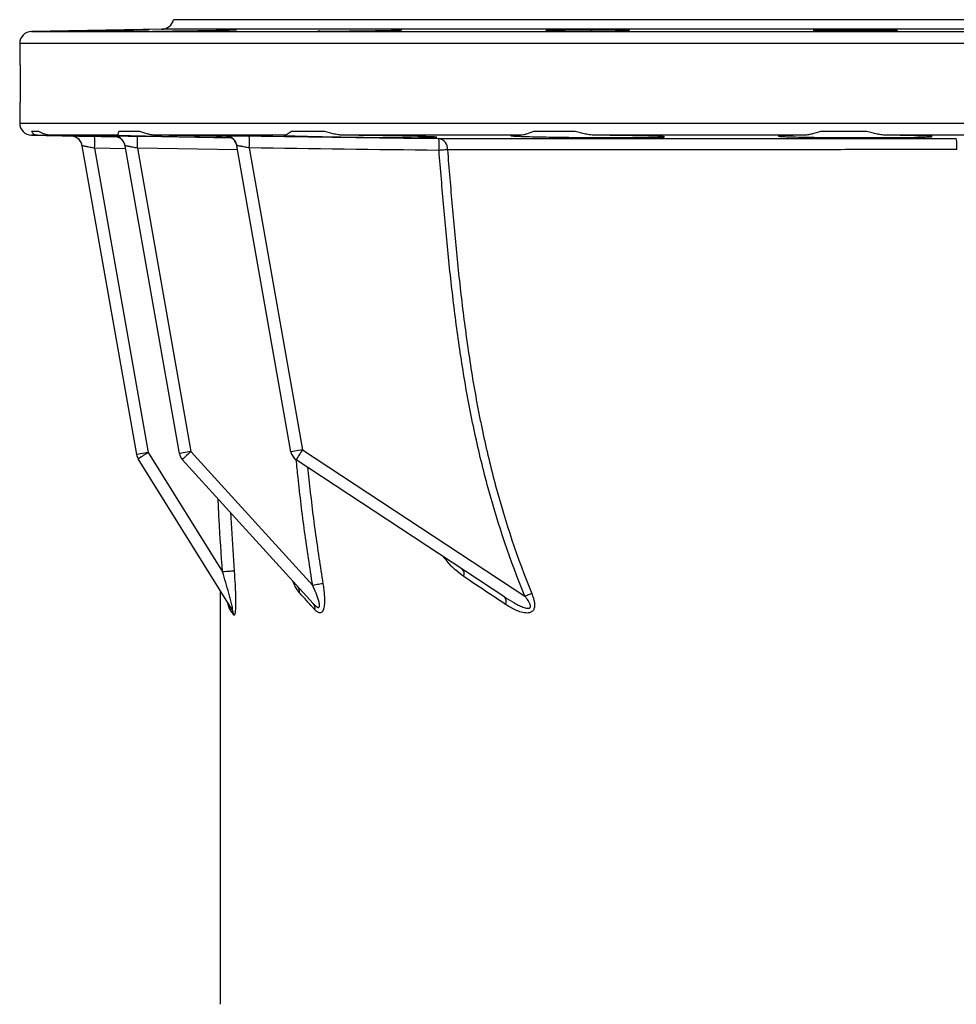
# Model space of a CAD drawing. Header units: millimetres. Extents: x 327 to 3469, y 673 to 2898.
# Tile 14 of 16: x 2624 to 3014, y 2489 to 2898. Entities that reach past the tile are written whole.
import ezdxf

# ---------------------------------------------------------------- set-up
doc = ezdxf.new("R2010")
doc.units = ezdxf.units.MM

msp = doc.modelspace()

# ---------------------------------------------------------------- linework, layer by layer
at = {"color": 7, "linetype": 'Continuous', "lineweight": 25}
for p, q in [((3030.78, 2898.48), (2688.28, 2898.48)), ((2683.47, 2894.52), (2629.19, 2893.57)), ((2624.28, 2888.57), (2624.28, 2884.94)), ((2624.28, 2858.98), (2624.28, 2855.4)), ((2629.19, 2850.4), (2645.48, 2850.11)), ((2632.31, 2851.92), (2629.26, 2851.92)), ((2665.3, 2850.4), (2637.28, 2850.4)), ((2663.53, 2850.04), (2663.42, 2850.05)), ((2674.36, 2851.92), (2665.52, 2851.92)), ((2734.62, 2850.4), (2681.32, 2850.4)), ((2751.3, 2851.92), (2737.53, 2851.92)), ((2832.92, 2850.4), (2759.56, 2850.4)), ((2855.6, 2851.92), (2838.24, 2851.92)), ((2950.6, 2850.4), (2864.36, 2850.4)), ((2977.05, 2851.92), (2957.8, 2851.92)), ((3076.12, 2850.4), (2985.44, 2850.4)), ((2672.99, 2717.43), (2650.32, 2845.98)), ((2655.49, 2844.96), (2677.82, 2718.29)), ((2690.77, 2717.91), (2668.19, 2845.98)), ((2673.35, 2845.01), (2695.61, 2718.76)), ((2737.21, 2718.6), (2714.75, 2846)), ((2719.9, 2845.1), (2742.05, 2719.46)), ((2677.82, 2718.29), (2672.99, 2717.43)), ((2677.82, 2718.29), (2708.75, 2668.59)), ((2695.61, 2718.76), (2690.77, 2717.91)), ((2695.61, 2718.76), (2746.28, 2662.98)), ((2742.05, 2719.46), (2737.21, 2718.6)), ((2742.05, 2719.46), (2834.66, 2658.46)), ((2712.65, 2653.02), (2673.66, 2715.66)), ((2746.5, 2655.41), (2692, 2715.41)), ((2826.25, 2658.09), (2739.39, 2715.3))]:
    msp.add_line(p, q, dxfattribs=at)
at = {"color": 1, "linetype": 'Continuous', "lineweight": 25}
for p, q in [((3030.78, 2894.52), (2683.47, 2894.52)), ((2629.19, 2893.57), (3432.37, 2893.57)), ((3437.28, 2888.57), (2624.28, 2888.57)), ((2624.28, 2855.4), (3437.28, 2855.4)), ((2631.76, 2850.4), (2629.19, 2850.4)), ((2655.49, 2849.94), (2664.9, 2849.78)), ((2663.35, 2850.11), (2663.55, 2850.11)), ((2663.42, 2850.05), (2663.36, 2850.06)), ((2668.41, 2844.73), (2655.49, 2844.96)), ((2715.04, 2844.34), (2673.35, 2845.01)), ((2712.08, 2693.3), (2713.58, 2668.94))]:
    msp.add_line(p, q, dxfattribs=at)
at = {"color": 1, "linetype": 'Continuous', "lineweight": 25, "flags": 128}
for points in [[(2646.47, 2850), (2646.34, 2850.02), (2645.48, 2850.11)], [(2673.35, 2850), (2683.34, 2849.83), (2712.28, 2849.36)]]:
    msp.add_lwpolyline(points, dxfattribs=at)
at = {"color": 7, "linetype": 'Continuous', "lineweight": 25, "flags": 128}
for points in [[(2802.4, 2844.35), (2802.05, 2844.32), (2801.66, 2844.29), (2801.24, 2844.25), (2800.8, 2844.22), (2800.34, 2844.18), (2799.86, 2844.14), (2799.37, 2844.1), (2798.88, 2844.06)], [(2713.58, 2668.94), (2713.36, 2668.92), (2713.01, 2668.9), (2712.52, 2668.87), (2711.92, 2668.82), (2711.22, 2668.77), (2710.44, 2668.72), (2709.61, 2668.66), (2708.75, 2668.59)], [(2750.54, 2663.69), (2750.19, 2663.63), (2749.77, 2663.56), (2749.29, 2663.48), (2748.76, 2663.39), (2748.18, 2663.3), (2747.57, 2663.19), (2746.93, 2663.09), (2746.28, 2662.98)], [(2837.48, 2659.63), (2837.17, 2659.5), (2836.85, 2659.37), (2836.51, 2659.23), (2836.16, 2659.08), (2835.79, 2658.93), (2835.42, 2658.77), (2835.04, 2658.62), (2834.66, 2658.46)]]:
    msp.add_lwpolyline(points, dxfattribs=at)
at = {"color": 7, "linetype": 'Continuous', "lineweight": 25}
for centre, radius, start, end in [((2683.39, 2899.51), 5, 271, 348.0828), ((2629.28, 2888.57), 5, 91, 180), ((2629.28, 2855.4), 5, 180, 269), ((2645.4, 2845.11), 5, 10, 88.9923), ((2645.4, 2845.11), 5, 10, 77.5582), ((2582.7, 2847.47), 72.83, 358.0247, 1.9464), ((2663.27, 2845.11), 5, 10.0001, 53.4755), ((2663.28, 2845.06), 5, 10.0001, 53.6208), ((2599.71, 2847.45), 73.68, 358.1029, 1.9792), ((2709.84, 2845.03), 5, 10.001, 89.1592), ((2645.51, 2847.37), 74.42, 358.2563, 2.0943), ((2798, 2844.71), 4.42, 355.2831, 78.8581), ((2724.18, 2846.2), 74.73, 358.3591, 2.181), ((2991.06, 2845.48), 23.5, 357.3434, 8.8053), ((2709.82, 2845.13), 5, 10.0001, 34.1093), ((2776.07, 2558.12), 187.9, 121.5244, 123.0244), ((2695.7, 2718.77), 5, 190, 222.2504), ((2783.18, 2620.54), 131.59, 131.7194, 133.8646), ((2742.14, 2719.47), 5, 190, 236.6309), ((2822.37, 2665.09), 96.99, 145.9071, 148.8259), ((2677.91, 2718.3), 5, 190, 211.8954), ((2806.51, 2667.7), 2.87, 338.276, 46.4248), ((2737.31, 2660.35), 3.48, 353.2677, 40.9641), ((2824.22, 2656.32), 2.69, 332.2796, 41.0568), ((2706.83, 2653.51), 4.68, 1.8007, 31.8385), ((2708.81, 2650.64), 4.52, 1.5452, 31.8072), ((2744.07, 2653.33), 3.2, 350.2207, 40.3944)]:
    msp.add_arc(centre, radius, start, end, dxfattribs=at)
at = {"color": 1, "linetype": 'Continuous', "lineweight": 25}
for centre, start, end in [((2663.27, 2845.11), 53.4755, 89.0461), ((2663.28, 2845.06), 53.6208, 89.0387), ((2709.82, 2845.13), 34.1098, 89.1709)]:
    msp.add_arc(centre, 5, start, end, dxfattribs=at)
at = {"color": 7, "linetype": 'Continuous', "lineweight": 25}
for points, knots in [([(2643.4, 2893.74), (2643.4, 2893.74), (2643.31, 2893.73), (2643.61, 2893.73), (2644.32, 2893.74), (2645.57, 2893.75), (2647.22, 2893.77), (2649.28, 2893.8), (2651.65, 2893.84), (2654.3, 2893.88), (2657.13, 2893.92), (2660.06, 2893.97), (2663.02, 2894.02), (2665.92, 2894.07), (2668.68, 2894.13), (2671.22, 2894.17), (2673.46, 2894.22), (2675.34, 2894.26), (2676.83, 2894.29), (2677.83, 2894.32), (2678.36, 2894.34), (2678.34, 2894.34), (2678.33, 2894.34)], [0, 0, 0, 0, 0.00182, 0.055504, 0.109189, 0.162871, 0.216554, 0.270239, 0.323923, 0.377614, 0.431305, 0.485004, 0.538702, 0.592407, 0.646111, 0.699817, 0.753523, 0.807225, 0.860926, 0.914621, 0.968315, 1, 1, 1, 1]), ([(2679.61, 2893.77), (2679.6, 2893.77), (2679.52, 2893.76), (2679.82, 2893.75), (2680.53, 2893.74), (2681.77, 2893.73), (2683.43, 2893.74), (2685.48, 2893.75), (2687.86, 2893.78), (2690.5, 2893.81), (2693.33, 2893.84), (2696.27, 2893.88), (2699.23, 2893.93), (2702.13, 2893.98), (2704.89, 2894.03), (2707.42, 2894.08), (2709.67, 2894.13), (2711.55, 2894.18), (2713.03, 2894.22), (2714.03, 2894.26), (2714.56, 2894.29), (2714.54, 2894.31), (2714.54, 2894.31)], [0, 0, 0, 0, 0.001777, 0.055467, 0.109157, 0.162842, 0.216526, 0.270209, 0.323891, 0.377576, 0.431261, 0.484953, 0.538644, 0.592343, 0.646042, 0.699747, 0.753452, 0.807157, 0.860863, 0.914564, 0.968266, 1, 1, 1, 1]), ([(2748.48, 2893.82), (2748.47, 2893.82), (2748.39, 2893.81), (2748.69, 2893.79), (2749.4, 2893.76), (2750.64, 2893.74), (2752.3, 2893.74), (2754.35, 2893.73), (2756.73, 2893.74), (2759.37, 2893.76), (2762.2, 2893.78), (2765.14, 2893.81), (2768.1, 2893.85), (2771, 2893.89), (2773.75, 2893.94), (2776.29, 2893.99), (2778.53, 2894.04), (2780.42, 2894.09), (2781.9, 2894.14), (2782.9, 2894.19), (2783.43, 2894.23), (2783.41, 2894.24), (2783.41, 2894.25)], [0, 0, 0, 0, 0.0017079, 0.0554052, 0.1091025, 0.1627923, 0.2164821, 0.2701663, 0.3238504, 0.3775329, 0.4312154, 0.4849009, 0.5385864, 0.5922784, 0.6459705, 0.69967, 0.7533695, 0.8070744, 0.8607793, 0.9144849, 0.9681905, 1, 1, 1, 1]), ([(2843.27, 2893.9), (2843.27, 2893.9), (2843.18, 2893.88), (2843.48, 2893.85), (2844.19, 2893.81), (2845.43, 2893.78), (2847.09, 2893.76), (2849.14, 2893.74), (2851.52, 2893.73), (2854.16, 2893.74), (2856.99, 2893.74), (2859.93, 2893.76), (2862.89, 2893.78), (2865.78, 2893.82), (2868.54, 2893.85), (2871.08, 2893.9), (2873.32, 2893.94), (2875.21, 2893.99), (2876.69, 2894.04), (2877.69, 2894.1), (2878.23, 2894.14), (2878.21, 2894.16), (2878.2, 2894.17)], [0, 0, 0, 0, 0.00164, 0.055343, 0.109047, 0.162744, 0.216441, 0.27013, 0.323819, 0.377503, 0.431187, 0.48487, 0.538552, 0.592238, 0.645924, 0.699617, 0.753309, 0.807009, 0.860709, 0.914415, 0.96812, 1, 1, 1, 1]), ([(2873.14, 2894.33), (2872.41, 2894.34), (2870.95, 2894.34), (2868.38, 2894.35), (2865.61, 2894.34), (2862.71, 2894.33), (2859.75, 2894.3), (2856.81, 2894.27), (2853.99, 2894.24), (2851.36, 2894.19), (2849.01, 2894.14), (2846.97, 2894.09), (2845.35, 2894.04), (2844.12, 2893.99), (2843.7, 2893.96), (2843.5, 2893.94)], [0, 0, 0, 0, 0.076911, 0.153822, 0.230733, 0.307644, 0.384555, 0.461466, 0.538386, 0.615306, 0.692238, 0.76917, 0.846112, 0.923054, 1, 1, 1, 1]), ([(2878.22, 2894.19), (2878.1, 2894.21), (2877.88, 2894.24), (2876.9, 2894.27), (2875.43, 2894.31), (2873.95, 2894.32), (2873.14, 2894.33)], [0, 0, 0, 0, 0.235452, 0.470882, 0.706313, 1, 1, 1, 1]), ([(2984.57, 2894.29), (2983.75, 2894.3), (2982.87, 2894.31), (2981.45, 2894.32), (2980.96, 2894.33), (2979.95, 2894.33), (2979.42, 2894.33), (2977.83, 2894.34), (2976.74, 2894.34), (2975.06, 2894.35), (2974.49, 2894.35), (2973.34, 2894.34), (2972.77, 2894.34), (2971.05, 2894.34), (2969.92, 2894.33), (2968.23, 2894.32), (2967.66, 2894.32), (2966.57, 2894.31), (2965.49, 2894.3), (2964.46, 2894.29), (2963.45, 2894.28), (2962.95, 2894.27), (2961.52, 2894.25), (2960.64, 2894.23), (2959.42, 2894.21), (2959.04, 2894.2), (2958.31, 2894.18), (2957.96, 2894.17), (2957.01, 2894.14), (2956.47, 2894.13), (2955.81, 2894.1), (2955.62, 2894.09), (2955.28, 2894.07), (2955.14, 2894.06), (2954.81, 2894.03), (2954.7, 2894.01), (2954.69, 2893.97), (2954.81, 2893.95), (2955.14, 2893.92), (2955.28, 2893.91), (2955.61, 2893.89), (2955.81, 2893.88), (2956.46, 2893.86), (2957, 2893.84), (2957.95, 2893.82), (2958.29, 2893.82), (2959.03, 2893.8), (2959.41, 2893.8), (2960.62, 2893.78), (2961.5, 2893.77), (2962.94, 2893.76), (2963.43, 2893.75), (2964.44, 2893.75), (2965.48, 2893.74), (2966.55, 2893.74), (2967.64, 2893.74), (2968.2, 2893.74), (2969.9, 2893.73), (2971.04, 2893.74), (2972.75, 2893.74), (2973.32, 2893.74), (2974.47, 2893.75), (2975.04, 2893.75), (2976.72, 2893.76), (2977.81, 2893.77), (2979.4, 2893.78), (2979.93, 2893.79), (2980.94, 2893.8), (2981.43, 2893.81), (2982.86, 2893.83), (2983.74, 2893.84), (2984.96, 2893.86), (2985.35, 2893.87), (2986.08, 2893.89), (2986.42, 2893.9), (2987.05, 2893.92), (2987.35, 2893.92), (2987.89, 2893.94), (2988.14, 2893.95), (2988.8, 2893.98), (2989.13, 2894), (2989.47, 2894.03), (2989.55, 2894.04), (2989.67, 2894.06), (2989.69, 2894.07), (2989.7, 2894.1), (2989.59, 2894.12), (2989.25, 2894.15), (2989.11, 2894.16), (2988.78, 2894.18), (2988.59, 2894.19), (2988.15, 2894.2), (2987.91, 2894.21), (2987.37, 2894.23), (2987.08, 2894.24), (2986.12, 2894.26), (2985.39, 2894.27), (2984.57, 2894.29)], [0, 0, 0, 0, 0.03125, 0.03125, 0.046875, 0.046875, 0.0625, 0.0625, 0.09375, 0.09375, 0.109375, 0.109375, 0.125, 0.125, 0.15625, 0.15625, 0.171875, 0.171875, 0.1875, 0.203125, 0.203125, 0.21875, 0.21875, 0.25, 0.25, 0.265625, 0.265625, 0.28125, 0.28125, 0.3125, 0.3125, 0.328125, 0.328125, 0.34375, 0.34375, 0.375, 0.375, 0.40625, 0.40625, 0.421875, 0.421875, 0.4375, 0.4375, 0.46875, 0.46875, 0.484375, 0.484375, 0.5, 0.5, 0.53125, 0.53125, 0.546875, 0.546875, 0.5625, 0.578125, 0.578125, 0.59375, 0.59375, 0.625, 0.625, 0.640625, 0.640625, 0.65625, 0.65625, 0.6875, 0.6875, 0.703125, 0.703125, 0.71875, 0.71875, 0.75, 0.75, 0.765625, 0.765625, 0.78125, 0.78125, 0.796875, 0.796875, 0.8125, 0.8125, 0.84375, 0.84375, 0.859375, 0.859375, 0.875, 0.875, 0.90625, 0.90625, 0.921875, 0.921875, 0.9375, 0.9375, 0.953125, 0.953125, 0.96875, 0.96875, 1, 1, 1, 1]), ([(2624.28, 2884.94), (2624.28, 2884.95), (2624.28, 2884.99), (2624.29, 2884.69), (2624.31, 2884.02), (2624.34, 2883), (2624.37, 2881.66), (2624.41, 2880.06), (2624.44, 2878.21), (2624.47, 2876.2), (2624.48, 2874.06), (2624.49, 2871.87), (2624.48, 2869.67), (2624.47, 2867.56), (2624.44, 2865.55), (2624.41, 2863.74), (2624.37, 2862.15), (2624.34, 2860.85), (2624.31, 2859.86), (2624.28, 2859.14), (2624.28, 2859.04), (2624.28, 2858.98)], [0, 0, 0, 0, 0.0192574, 0.0737022, 0.126602, 0.1810348, 0.2339534, 0.2884055, 0.3413423, 0.3958149, 0.448741, 0.5032033, 0.5561064, 0.6105437, 0.6634474, 0.717884, 0.770811, 0.8252723, 0.8782089, 0.9326817, 1, 1, 1, 1]), ([(2629.26, 2851.92), (2629.48, 2851.51), (2629.79, 2851.15), (2630.41, 2850.73), (2630.64, 2850.62), (2631.16, 2850.45), (2631.45, 2850.4), (2631.76, 2850.4)], [0, 0, 0, 0, 0.5, 0.5, 0.75, 0.75, 1, 1, 1, 1]), ([(2631.76, 2850.4), (2631.98, 2850.39), (2632.96, 2850.37), (2635.16, 2850.33), (2638.73, 2850.26), (2642.98, 2850.18), (2647.69, 2850.09), (2652.83, 2850), (2658.14, 2849.91), (2662.23, 2849.84), (2664.42, 2849.8), (2664.87, 2849.79)], [0, 0, 0, 0, 0.037911, 0.168892, 0.30367, 0.434662, 0.569452, 0.700461, 0.835269, 0.96629, 1, 1, 1, 1]), ([(2637.28, 2850.4), (2636.77, 2850.4), (2636.29, 2850.45), (2635.37, 2850.62), (2634.94, 2850.73), (2633.7, 2851.14), (2632.96, 2851.5), (2632.31, 2851.92)], [0, 0, 0, 0, 0.25, 0.25, 0.5, 0.5, 1, 1, 1, 1]), ([(2664.15, 2849.98), (2663.31, 2849.99), (2660.66, 2850.04), (2656.19, 2850.11), (2650.9, 2850.2), (2645.93, 2850.27), (2641.34, 2850.34), (2638.61, 2850.38), (2637.33, 2850.4), (2637.28, 2850.4)], [0, 0, 0, 0, 0.0853114, 0.2688552, 0.4472236, 0.6307657, 0.8091171, 0.9926419, 1, 1, 1, 1]), ([(2645.48, 2850.11), (2645.48, 2850.11), (2645.55, 2850.11), (2645.74, 2850.11), (2645.82, 2850.11), (2646.01, 2850.1), (2646.13, 2850.1), (2646.51, 2850.1), (2646.82, 2850.09), (2647.36, 2850.08), (2647.56, 2850.08), (2647.98, 2850.07), (2648.2, 2850.07), (2648.9, 2850.06), (2649.4, 2850.05), (2650.22, 2850.03), (2650.5, 2850.03), (2651.08, 2850.02), (2651.66, 2850.01), (2652.27, 2850), (2652.9, 2849.99), (2653.22, 2849.98), (2654.18, 2849.97), (2654.83, 2849.95), (2655.49, 2849.94)], [0, 0, 0, 0, 0.125, 0.125, 0.1875, 0.1875, 0.25, 0.25, 0.375, 0.375, 0.4375, 0.4375, 0.5, 0.5, 0.625, 0.625, 0.6875, 0.6875, 0.75, 0.8125, 0.8125, 0.875, 0.875, 1, 1, 1, 1]), ([(2663.55, 2850.11), (2663.63, 2850.11), (2663.83, 2850.12), (2665.39, 2850.11), (2667.89, 2850.08), (2670.71, 2850.04), (2672.59, 2850.01), (2673.35, 2850)], [0, 0, 0, 0, 0.1472734, 0.3767361, 0.6079181, 0.8430532, 1, 1, 1, 1]), ([(2663.76, 2850.03), (2663.8, 2850.03), (2663.9, 2850.02), (2664.28, 2849.96), (2664.94, 2849.79), (2665.66, 2849.5), (2666.07, 2849.18), (2666.22, 2849.06)], [0, 0, 0, 0, 0.073016, 0.182012, 0.436779, 0.800343, 1, 1, 1, 1]), ([(2665.52, 2851.92), (2665.29, 2851.51), (2665.15, 2851.15), (2665.09, 2850.73), (2665.1, 2850.62), (2665.16, 2850.45), (2665.22, 2850.4), (2665.3, 2850.4)], [0, 0, 0, 0, 0.5, 0.5, 0.75, 0.75, 1, 1, 1, 1]), ([(2665.3, 2850.4), (2665.31, 2850.4), (2665.53, 2850.38), (2666.28, 2850.34), (2668.24, 2850.27), (2671.05, 2850.2), (2674.56, 2850.11), (2678.75, 2850.02), (2683.42, 2849.93), (2688.53, 2849.83), (2693.83, 2849.74), (2699.27, 2849.65), (2704.59, 2849.57), (2708.95, 2849.51), (2711.29, 2849.49), (2712.09, 2849.48)], [0, 0, 0, 0, 0.004358, 0.089701, 0.177518, 0.262871, 0.350698, 0.436062, 0.523901, 0.609273, 0.697121, 0.782495, 0.870345, 0.955711, 1, 1, 1, 1]), ([(2681.32, 2850.4), (2680.66, 2850.4), (2680.03, 2850.45), (2678.8, 2850.62), (2678.2, 2850.73), (2676.47, 2851.14), (2675.37, 2851.5), (2674.36, 2851.92)], [0, 0, 0, 0, 0.25, 0.25, 0.5, 0.5, 1, 1, 1, 1]), ([(2710.57, 2849.97), (2709.57, 2849.99), (2706.97, 2850.04), (2702.35, 2850.11), (2696.99, 2850.2), (2691.57, 2850.27), (2686.26, 2850.34), (2682.97, 2850.38), (2681.32, 2850.4)], [0, 0, 0, 0, 0.109051, 0.283752, 0.463521, 0.638212, 0.81797, 1, 1, 1, 1]), ([(2709.9, 2850.13), (2709.9, 2850.14), (2709.96, 2850.14), (2710.15, 2850.15), (2710.23, 2850.15), (2710.42, 2850.15), (2710.53, 2850.15), (2710.91, 2850.16), (2711.22, 2850.16), (2711.77, 2850.16), (2711.96, 2850.16), (2712.38, 2850.16), (2712.6, 2850.16), (2713.29, 2850.15), (2713.8, 2850.15), (2714.61, 2850.14), (2714.9, 2850.14), (2715.47, 2850.14), (2716.06, 2850.13), (2716.67, 2850.13), (2717.29, 2850.12), (2717.61, 2850.12), (2718.57, 2850.1), (2719.22, 2850.1), (2719.88, 2850.09)], [0, 0, 0, 0, 0.125, 0.125, 0.1875, 0.1875, 0.25, 0.25, 0.375, 0.375, 0.4375, 0.4375, 0.5, 0.5, 0.625, 0.625, 0.6875, 0.6875, 0.75, 0.8125, 0.8125, 0.875, 0.875, 1, 1, 1, 1]), ([(2710.55, 2849.99), (2710.5, 2849.99), (2710.37, 2850), (2710.31, 2850), (2710.35, 2850), (2710.5, 2849.99), (2710.81, 2849.94), (2711.33, 2849.82), (2712.08, 2849.53), (2712.91, 2849.05), (2713.39, 2848.53), (2713.61, 2848.29)], [0, 0, 0, 0, 0.083065, 0.215916, 0.314883, 0.374595, 0.426612, 0.528784, 0.645151, 0.835335, 1, 1, 1, 1]), ([(2734.62, 2850.4), (2734.3, 2850.38), (2733.9, 2850.36), (2734.02, 2850.33), (2734.05, 2850.33)], [0, 0, 0, 0, 0.801065, 1, 1, 1, 1]), ([(2734.2, 2850.28), (2734.4, 2850.26), (2734.71, 2850.24), (2735.56, 2850.19), (2736.1, 2850.17), (2737.08, 2850.13), (2737.44, 2850.12), (2738.2, 2850.09), (2738.61, 2850.08), (2739.9, 2850.04), (2740.86, 2850.01), (2742.44, 2849.97), (2742.99, 2849.96), (2744.14, 2849.93), (2744.73, 2849.91), (2746.56, 2849.87), (2747.85, 2849.84), (2749.88, 2849.8), (2750.58, 2849.79), (2752, 2849.76), (2752.74, 2849.75), (2754.95, 2849.71), (2756.46, 2849.68), (2759.54, 2849.63), (2761.11, 2849.61), (2764.32, 2849.56), (2765.91, 2849.54), (2769.09, 2849.5), (2770.67, 2849.48), (2773.03, 2849.46), (2773.81, 2849.45), (2775.36, 2849.44), (2776.12, 2849.43), (2778.36, 2849.41), (2779.82, 2849.4), (2781.92, 2849.39), (2782.61, 2849.38), (2783.97, 2849.38), (2784.62, 2849.37), (2785.91, 2849.37), (2786.53, 2849.37), (2787.73, 2849.37), (2788.31, 2849.36), (2790, 2849.37), (2791.02, 2849.37), (2792.88, 2849.38), (2793.71, 2849.39), (2794.81, 2849.4), (2795.15, 2849.4), (2795.77, 2849.42), (2796.05, 2849.42), (2796.81, 2849.44), (2797.21, 2849.46), (2797.62, 2849.48), (2797.73, 2849.49), (2797.89, 2849.51), (2797.94, 2849.52), (2798, 2849.55), (2797.92, 2849.57), (2797.62, 2849.61), (2797.49, 2849.62), (2797.17, 2849.64), (2796.98, 2849.66), (2796.33, 2849.7), (2795.78, 2849.72), (2794.8, 2849.76), (2794.44, 2849.77), (2793.68, 2849.8), (2793.26, 2849.82), (2791.95, 2849.86), (2790.99, 2849.89), (2788.88, 2849.94), (2787.74, 2849.97), (2785.89, 2850.01), (2785.25, 2850.02), (2783.95, 2850.05), (2783.29, 2850.06), (2781.25, 2850.1), (2779.83, 2850.13), (2777.62, 2850.17), (2776.87, 2850.18), (2775.34, 2850.2), (2774.57, 2850.22), (2772.25, 2850.25), (2770.69, 2850.27), (2768.31, 2850.3), (2767.51, 2850.31), (2765.91, 2850.33), (2765.1, 2850.34), (2762.7, 2850.37), (2761.12, 2850.38), (2759.56, 2850.4)], [0, 0, 0, 0, 0.03125, 0.03125, 0.0625, 0.0625, 0.078125, 0.078125, 0.09375, 0.09375, 0.125, 0.125, 0.140625, 0.140625, 0.15625, 0.15625, 0.1875, 0.1875, 0.203125, 0.203125, 0.21875, 0.21875, 0.25, 0.25, 0.28125, 0.28125, 0.3125, 0.3125, 0.34375, 0.34375, 0.359375, 0.359375, 0.375, 0.375, 0.40625, 0.40625, 0.421875, 0.421875, 0.4375, 0.4375, 0.453125, 0.453125, 0.46875, 0.46875, 0.5, 0.5, 0.53125, 0.53125, 0.546875, 0.546875, 0.5625, 0.5625, 0.59375, 0.59375, 0.609375, 0.609375, 0.625, 0.625, 0.65625, 0.65625, 0.671875, 0.671875, 0.6875, 0.6875, 0.71875, 0.71875, 0.734375, 0.734375, 0.75, 0.75, 0.78125, 0.78125, 0.8125, 0.8125, 0.828125, 0.828125, 0.84375, 0.84375, 0.875, 0.875, 0.890625, 0.890625, 0.90625, 0.90625, 0.9375, 0.9375, 0.953125, 0.953125, 0.96875, 0.96875, 1, 1, 1, 1]), ([(2737.53, 2851.92), (2737.2, 2851.71), (2736.89, 2851.52), (2736.31, 2851.16), (2736.04, 2851), (2735.56, 2850.73), (2735.34, 2850.62), (2734.94, 2850.45), (2734.77, 2850.4), (2734.62, 2850.4)], [0, 0, 0, 0, 0.25, 0.25, 0.5, 0.5, 0.75, 0.75, 1, 1, 1, 1]), ([(2759.56, 2850.4), (2758.82, 2850.4), (2758.1, 2850.45), (2756.68, 2850.62), (2755.98, 2850.73), (2753.92, 2851.14), (2752.58, 2851.5), (2751.3, 2851.92)], [0, 0, 0, 0, 0.25, 0.25, 0.5, 0.5, 1, 1, 1, 1]), ([(2798.86, 2849.04), (2805.94, 2849.05), (2813.32, 2849.05), (2824.81, 2849.05), (2828.71, 2849.05), (2834.67, 2849.05), (2836.69, 2849.05), (2840.74, 2849.05), (2842.78, 2849.05), (2853.07, 2849.06), (2861.52, 2849.06), (2874.57, 2849.07), (2878.98, 2849.07), (2885.68, 2849.07), (2887.94, 2849.08), (2891.34, 2849.08), (2892.47, 2849.08), (2894.18, 2849.08), (2894.75, 2849.08), (2895.89, 2849.08), (2896.46, 2849.08), (2898.17, 2849.08), (2899.33, 2849.08), (2901.64, 2849.08), (2902.81, 2849.08), (2906.3, 2849.08), (2908.64, 2849.08), (2915.69, 2849.08), (2920.42, 2849.08), (2934.71, 2849.08), (2944.36, 2849.08), (2963.94, 2849.08), (2973.87, 2849.08), (2986.44, 2849.08), (2988.96, 2849.08), (2994.01, 2849.08), (2996.54, 2849.08), (3004.13, 2849.08), (3009.2, 2849.08), (3014.28, 2849.08)], [0, 0, 0, 0, 0.125, 0.125, 0.1875, 0.1875, 0.21875, 0.21875, 0.25, 0.25, 0.375, 0.375, 0.4375, 0.4375, 0.46875, 0.46875, 0.484375, 0.484375, 0.492188, 0.492188, 0.5, 0.5, 0.515625, 0.515625, 0.53125, 0.53125, 0.5625, 0.5625, 0.625, 0.625, 0.75, 0.75, 0.875, 0.875, 0.90625, 0.90625, 0.9375, 0.9375, 1, 1, 1, 1]), ([(2832.92, 2850.4), (2832.08, 2850.38), (2831.36, 2850.36), (2830.47, 2850.34), (2830.21, 2850.33), (2829.86, 2850.31), (2829.75, 2850.31), (2829.55, 2850.29), (2829.46, 2850.29), (2829.04, 2850.26), (2828.84, 2850.24), (2828.72, 2850.19), (2828.79, 2850.16), (2829.22, 2850.11), (2829.56, 2850.08), (2830.51, 2850.02), (2831.11, 2849.99), (2832.03, 2849.96), (2832.22, 2849.95), (2832.62, 2849.93), (2832.83, 2849.93), (2833.47, 2849.9), (2833.92, 2849.89), (2835.37, 2849.84), (2836.44, 2849.81), (2838.21, 2849.77), (2838.83, 2849.76), (2840.11, 2849.73), (2840.77, 2849.71), (2842.8, 2849.67), (2844.23, 2849.65), (2846.49, 2849.61), (2847.27, 2849.59), (2848.84, 2849.57), (2849.64, 2849.56), (2852.05, 2849.52), (2853.69, 2849.5), (2856.22, 2849.48), (2857.07, 2849.47), (2858.78, 2849.45), (2859.63, 2849.44), (2862.19, 2849.42), (2863.88, 2849.41), (2866.4, 2849.39), (2867.24, 2849.39), (2868.92, 2849.38), (2869.74, 2849.38), (2872.18, 2849.37), (2873.75, 2849.37), (2876.02, 2849.37), (2876.77, 2849.37), (2878.23, 2849.37), (2878.94, 2849.37), (2880.33, 2849.38), (2881, 2849.38), (2882.3, 2849.39), (2882.92, 2849.39), (2884.74, 2849.41), (2885.83, 2849.42), (2887.8, 2849.45), (2888.68, 2849.47), (2889.82, 2849.49), (2890.17, 2849.5), (2890.8, 2849.53), (2891.08, 2849.54), (2891.84, 2849.57), (2892.21, 2849.59), (2892.57, 2849.63), (2892.65, 2849.65), (2892.75, 2849.67), (2892.77, 2849.69), (2892.72, 2849.73), (2892.55, 2849.76), (2892.09, 2849.8), (2891.91, 2849.81), (2891.47, 2849.84), (2891.21, 2849.86), (2890.36, 2849.9), (2889.67, 2849.93), (2888.65, 2849.97), (2888.44, 2849.98), (2888, 2849.99), (2887.77, 2850), (2887.07, 2850.02), (2886.57, 2850.04), (2885.01, 2850.08), (2883.86, 2850.11), (2882, 2850.15), (2881.35, 2850.16), (2880, 2850.19), (2879.31, 2850.2), (2877.19, 2850.24), (2875.71, 2850.26), (2873.4, 2850.29), (2872.61, 2850.3), (2871.4, 2850.32), (2870.99, 2850.33), (2870.18, 2850.34), (2869.77, 2850.34), (2867.71, 2850.36), (2866.04, 2850.38), (2864.36, 2850.4)], [0, 0, 0, 0, 0.03125, 0.03125, 0.046875, 0.046875, 0.054688, 0.054688, 0.0625, 0.0625, 0.09375, 0.09375, 0.125, 0.125, 0.15625, 0.15625, 0.1875, 0.1875, 0.195313, 0.195313, 0.203125, 0.203125, 0.21875, 0.21875, 0.25, 0.25, 0.265625, 0.265625, 0.28125, 0.28125, 0.3125, 0.3125, 0.328125, 0.328125, 0.34375, 0.34375, 0.375, 0.375, 0.390625, 0.390625, 0.40625, 0.40625, 0.4375, 0.4375, 0.453125, 0.453125, 0.46875, 0.46875, 0.5, 0.5, 0.515625, 0.515625, 0.53125, 0.53125, 0.546875, 0.546875, 0.5625, 0.5625, 0.59375, 0.59375, 0.625, 0.625, 0.640625, 0.640625, 0.65625, 0.65625, 0.6875, 0.6875, 0.703125, 0.703125, 0.71875, 0.71875, 0.75, 0.75, 0.765625, 0.765625, 0.78125, 0.78125, 0.8125, 0.8125, 0.820313, 0.820313, 0.828125, 0.828125, 0.84375, 0.84375, 0.875, 0.875, 0.890625, 0.890625, 0.90625, 0.90625, 0.9375, 0.9375, 0.953125, 0.953125, 0.960938, 0.960938, 0.96875, 0.96875, 1, 1, 1, 1]), ([(2838.24, 2851.92), (2837.22, 2851.5), (2836.26, 2851.14), (2834.93, 2850.73), (2834.5, 2850.62), (2833.69, 2850.45), (2833.3, 2850.4), (2832.92, 2850.4)], [0, 0, 0, 0, 0.5, 0.5, 0.75, 0.75, 1, 1, 1, 1]), ([(2864.36, 2850.4), (2863.61, 2850.4), (2862.87, 2850.45), (2861.39, 2850.62), (2860.66, 2850.73), (2858.47, 2851.14), (2857.02, 2851.5), (2855.6, 2851.92)], [0, 0, 0, 0, 0.25, 0.25, 0.5, 0.5, 1, 1, 1, 1]), ([(2950.6, 2850.4), (2949.97, 2850.39), (2949.36, 2850.38), (2948.19, 2850.36), (2947.63, 2850.35), (2946.05, 2850.33), (2945.1, 2850.31), (2943.85, 2850.27), (2943.47, 2850.26), (2942.75, 2850.24), (2942.42, 2850.22), (2941.55, 2850.19), (2941.1, 2850.16), (2940.61, 2850.12), (2940.48, 2850.11), (2940.34, 2850.09), (2940.3, 2850.08), (2940.24, 2850.06), (2940.22, 2850.06), (2940.16, 2850.02), (2940.24, 2849.99), (2940.57, 2849.95), (2940.72, 2849.93), (2941.07, 2849.9), (2941.28, 2849.89), (2942.02, 2849.84), (2942.63, 2849.81), (2943.74, 2849.77), (2944.14, 2849.76), (2944.78, 2849.73), (2945, 2849.73), (2945.47, 2849.71), (2945.71, 2849.71), (2946.93, 2849.67), (2948.02, 2849.65), (2950.38, 2849.59), (2951.65, 2849.57), (2954.41, 2849.52), (2955.85, 2849.5), (2958.86, 2849.47), (2960.43, 2849.45), (2962.46, 2849.43), (2962.87, 2849.43), (2963.7, 2849.42), (2964.11, 2849.42), (2965.35, 2849.41), (2966.19, 2849.4), (2968.7, 2849.39), (2970.39, 2849.38), (2972.96, 2849.37), (2973.82, 2849.37), (2975.53, 2849.37), (2976.38, 2849.37), (2978.89, 2849.37), (2980.54, 2849.37), (2982.98, 2849.38), (2983.79, 2849.38), (2985.37, 2849.39), (2986.14, 2849.39), (2988.41, 2849.41), (2989.85, 2849.42), (2991.9, 2849.44), (2992.57, 2849.45), (2993.87, 2849.47), (2994.49, 2849.48), (2996.27, 2849.5), (2997.36, 2849.52), (2998.83, 2849.56), (2999.3, 2849.57), (3000.17, 2849.59), (3000.58, 2849.61), (3001.7, 2849.65), (3002.32, 2849.67), (3003.06, 2849.71), (3003.28, 2849.73), (3003.55, 2849.75), (3003.63, 2849.76), (3003.78, 2849.77), (3003.85, 2849.78), (3004.14, 2849.81), (3004.23, 2849.84), (3004.16, 2849.89), (3004.11, 2849.9), (3003.93, 2849.93), (3003.8, 2849.95), (3003.33, 2849.99), (3002.89, 2850.02), (3002.02, 2850.06), (3001.71, 2850.08), (3001.18, 2850.1), (3000.99, 2850.11), (3000.61, 2850.12), (3000.41, 2850.13), (2999.37, 2850.16), (2998.43, 2850.19), (2996.34, 2850.24), (2995.18, 2850.26), (2992.66, 2850.31), (2991.32, 2850.33), (2988.49, 2850.36), (2987, 2850.38), (2985.44, 2850.4)], [0, 0, 0, 0, 0.015625, 0.015625, 0.03125, 0.03125, 0.0625, 0.0625, 0.078125, 0.078125, 0.09375, 0.09375, 0.125, 0.125, 0.140625, 0.140625, 0.148438, 0.148438, 0.15625, 0.15625, 0.1875, 0.1875, 0.203125, 0.203125, 0.21875, 0.21875, 0.25, 0.25, 0.265625, 0.265625, 0.273437, 0.273437, 0.28125, 0.28125, 0.3125, 0.3125, 0.34375, 0.34375, 0.375, 0.375, 0.40625, 0.40625, 0.414062, 0.414062, 0.421875, 0.421875, 0.4375, 0.4375, 0.46875, 0.46875, 0.484375, 0.484375, 0.5, 0.5, 0.53125, 0.53125, 0.546875, 0.546875, 0.5625, 0.5625, 0.59375, 0.59375, 0.609375, 0.609375, 0.625, 0.625, 0.65625, 0.65625, 0.671875, 0.671875, 0.6875, 0.6875, 0.71875, 0.71875, 0.734375, 0.734375, 0.742187, 0.742187, 0.75, 0.75, 0.78125, 0.78125, 0.796875, 0.796875, 0.8125, 0.8125, 0.84375, 0.84375, 0.859375, 0.859375, 0.867187, 0.867187, 0.875, 0.875, 0.90625, 0.90625, 0.9375, 0.9375, 0.96875, 0.96875, 1, 1, 1, 1]), ([(2957.8, 2851.92), (2956.54, 2851.51), (2955.3, 2851.15), (2953.49, 2850.73), (2952.89, 2850.62), (2951.72, 2850.45), (2951.15, 2850.4), (2950.6, 2850.4)], [0, 0, 0, 0, 0.5, 0.5, 0.75, 0.75, 1, 1, 1, 1]), ([(2985.44, 2850.4), (2984.76, 2850.4), (2984.07, 2850.45), (2982.69, 2850.62), (2981.99, 2850.73), (2979.89, 2851.14), (2978.47, 2851.5), (2977.05, 2851.92)], [0, 0, 0, 0, 0.25, 0.25, 0.5, 0.5, 1, 1, 1, 1]), ([(2655.49, 2844.96), (2655.16, 2845.02), (2654.83, 2845.09), (2654.19, 2845.22), (2653.87, 2845.28), (2653.25, 2845.4), (2652.96, 2845.46), (2652.54, 2845.54), (2652.41, 2845.57), (2652.14, 2845.62), (2652.02, 2845.65), (2651.65, 2845.72), (2651.43, 2845.76), (2651.04, 2845.84), (2650.87, 2845.87), (2650.6, 2845.93), (2650.5, 2845.95), (2650.36, 2845.97), (2650.32, 2845.98), (2650.32, 2845.98)], [0, 0, 0, 0, 0.125, 0.125, 0.25, 0.25, 0.375, 0.375, 0.4375, 0.4375, 0.5, 0.5, 0.625, 0.625, 0.75, 0.75, 0.875, 0.875, 1, 1, 1, 1]), ([(2673.35, 2845.01), (2673.02, 2845.08), (2672.69, 2845.14), (2672.05, 2845.27), (2671.73, 2845.33), (2671.12, 2845.45), (2670.82, 2845.5), (2670.4, 2845.58), (2670.27, 2845.61), (2670.01, 2845.66), (2669.88, 2845.68), (2669.51, 2845.75), (2669.3, 2845.79), (2668.91, 2845.86), (2668.74, 2845.89), (2668.47, 2845.94), (2668.37, 2845.96), (2668.23, 2845.98), (2668.19, 2845.98), (2668.19, 2845.98)], [0, 0, 0, 0, 0.125, 0.125, 0.25, 0.25, 0.375, 0.375, 0.4375, 0.4375, 0.5, 0.5, 0.625, 0.625, 0.75, 0.75, 0.875, 0.875, 1, 1, 1, 1]), ([(2713.61, 2848.29), (2713.66, 2848.24), (2713.96, 2847.95), (2714.35, 2847.22), (2714.69, 2846.45), (2714.73, 2845.98), (2714.74, 2845.9)], [0, 0, 0, 0, 0.068318, 0.473634, 0.906884, 1, 1, 1, 1]), ([(2719.9, 2845.1), (2719.56, 2845.17), (2719.24, 2845.23), (2718.6, 2845.35), (2718.28, 2845.41), (2717.66, 2845.52), (2717.37, 2845.58), (2716.95, 2845.65), (2716.82, 2845.67), (2716.56, 2845.72), (2716.43, 2845.74), (2716.06, 2845.81), (2715.85, 2845.84), (2715.46, 2845.91), (2715.29, 2845.94), (2715.02, 2845.98), (2714.92, 2845.99), (2714.78, 2846), (2714.75, 2846), (2714.75, 2846)], [0, 0, 0, 0, 0.125, 0.125, 0.25, 0.25, 0.375, 0.375, 0.4375, 0.4375, 0.5, 0.5, 0.625, 0.625, 0.75, 0.75, 0.875, 0.875, 1, 1, 1, 1]), ([(2834.66, 2658.46), (2828.55, 2673.2), (2823.53, 2688.2), (2817.31, 2711), (2815.46, 2718.66), (2812.96, 2730.21), (2812.17, 2734.07), (2810.7, 2741.81), (2810.01, 2745.69), (2808.06, 2757.37), (2806.92, 2765.2), (2804.88, 2780.9), (2803.97, 2788.78), (2802.32, 2804.56), (2801.58, 2812.45), (2800.19, 2828.25), (2799.54, 2836.16), (2798.88, 2844.06)], [0, 0, 0, 0, 0.25, 0.25, 0.375, 0.375, 0.4375, 0.4375, 0.5, 0.5, 0.625, 0.625, 0.75, 0.75, 0.875, 0.875, 1, 1, 1, 1]), ([(3014.54, 2844.39), (3004.48, 2844.39), (2994.52, 2844.39), (2974.78, 2844.38), (2965.01, 2844.37), (2945.65, 2844.36), (2936.06, 2844.36), (2924.2, 2844.35), (2921.83, 2844.34), (2917.11, 2844.34), (2914.75, 2844.34), (2910.08, 2844.33), (2907.75, 2844.33), (2904.29, 2844.33), (2903.14, 2844.32), (2901.43, 2844.31), (2900.86, 2844.3), (2899.74, 2844.28), (2899.18, 2844.27), (2898.07, 2844.27), (2897.51, 2844.27), (2896.4, 2844.27), (2894.74, 2844.28), (2893.09, 2844.28), (2889.79, 2844.29), (2887.61, 2844.3), (2881.09, 2844.31), (2876.8, 2844.32), (2864.07, 2844.34), (2855.79, 2844.36), (2845.67, 2844.37), (2843.66, 2844.37), (2840.66, 2844.37), (2839.67, 2844.37), (2837.68, 2844.37), (2836.69, 2844.37), (2833.75, 2844.36), (2831.8, 2844.36), (2827.94, 2844.36), (2826.03, 2844.36), (2816.57, 2844.36), (2809.33, 2844.35), (2802.4, 2844.35)], [0, 0, 0, 0, 0.125, 0.125, 0.25, 0.25, 0.375, 0.375, 0.40625, 0.40625, 0.4375, 0.4375, 0.46875, 0.46875, 0.484375, 0.484375, 0.492188, 0.492188, 0.5, 0.5, 0.507813, 0.507813, 0.515625, 0.53125, 0.53125, 0.5625, 0.5625, 0.625, 0.625, 0.75, 0.75, 0.78125, 0.78125, 0.796875, 0.796875, 0.8125, 0.8125, 0.84375, 0.84375, 0.875, 0.875, 1, 1, 1, 1]), ([(2802.4, 2844.35), (2803.05, 2836.49), (2803.69, 2828.62), (2805.06, 2812.91), (2805.78, 2805.05), (2807.39, 2789.36), (2808.28, 2781.52), (2810.27, 2765.91), (2811.39, 2758.13), (2813.29, 2746.52), (2813.97, 2742.65), (2815.04, 2736.87), (2815.41, 2734.95), (2816.18, 2731.11), (2816.58, 2729.19), (2818.62, 2719.61), (2820.44, 2711.99), (2826.54, 2689.28), (2831.47, 2674.33), (2837.48, 2659.63)], [0, 0, 0, 0, 0.125, 0.125, 0.25, 0.25, 0.375, 0.375, 0.5, 0.5, 0.5625, 0.5625, 0.59375, 0.59375, 0.625, 0.625, 0.75, 0.75, 1, 1, 1, 1]), ([(2712.65, 2653.02), (2712.68, 2652.97), (2712.71, 2652.93), (2712.76, 2652.85), (2712.79, 2652.82), (2712.84, 2652.79), (2712.86, 2652.78), (2712.9, 2652.78), (2712.91, 2652.79), (2712.94, 2652.85), (2712.95, 2652.94), (2712.94, 2653.16), (2712.93, 2653.3), (2712.87, 2653.73), (2712.81, 2654.06), (2712.67, 2654.73), (2712.59, 2655.08), (2712.42, 2655.78), (2712.34, 2656.14), (2712.15, 2656.86), (2712.06, 2657.23), (2711.77, 2658.32), (2711.57, 2659.05), (2710.95, 2661.24), (2710.53, 2662.71), (2709.65, 2665.65), (2709.21, 2667.12), (2708.75, 2668.59)], [0, 0, 0, 0, 0.015625, 0.015625, 0.03125, 0.03125, 0.046875, 0.046875, 0.0625, 0.0625, 0.09375, 0.09375, 0.125, 0.125, 0.1875, 0.1875, 0.25, 0.25, 0.3125, 0.3125, 0.375, 0.375, 0.5, 0.5, 0.75, 0.75, 1, 1, 1, 1]), ([(2713.58, 2668.94), (2713.72, 2667), (2713.84, 2665.07), (2713.99, 2662.22), (2714.04, 2661.28), (2714.11, 2659.4), (2714.14, 2658.47), (2714.16, 2657.09), (2714.17, 2656.63), (2714.17, 2655.73), (2714.17, 2655.29), (2714.16, 2654.42), (2714.15, 2654), (2714.12, 2653.2), (2714.1, 2652.82), (2714.04, 2652.1), (2714, 2651.77), (2713.94, 2651.35), (2713.91, 2651.23), (2713.86, 2651), (2713.82, 2650.9), (2713.76, 2650.74), (2713.73, 2650.68), (2713.65, 2650.59), (2713.62, 2650.56), (2713.5, 2650.55), (2713.41, 2650.62), (2713.33, 2650.76)], [0, 0, 0, 0, 0.25, 0.25, 0.375, 0.375, 0.5, 0.5, 0.5625, 0.5625, 0.625, 0.625, 0.6875, 0.6875, 0.75, 0.75, 0.8125, 0.8125, 0.84375, 0.84375, 0.875, 0.875, 0.90625, 0.90625, 0.9375, 0.9375, 1, 1, 1, 1]), ([(2826.6, 2655.07), (2823.61, 2657.06), (2820.66, 2659.02), (2814.85, 2662.87), (2811.99, 2664.77), (2809.18, 2666.64)], [0, 0, 0, 0, 0.5, 0.5, 1, 1, 1, 1]), ([(2707.77, 2660.86), (2707.77, 2659.25), (2707.77, 2655.18), (2707.77, 2648.39), (2707.77, 2640.18), (2707.77, 2631.07), (2707.78, 2621.08), (2707.78, 2610.24), (2707.78, 2598.58), (2707.78, 2586.21), (2707.79, 2573.18), (2707.79, 2559.53), (2707.79, 2545.22), (2707.79, 2532.39), (2707.79, 2521.33), (2707.79, 2512.12), (2707.79, 2503.19), (2707.79, 2495.2), (2707.78, 2490.64), (2707.78, 2488.58)], [0, 0, 0, 0, 0.024898, 0.062699, 0.105561, 0.153513, 0.206588, 0.264816, 0.328225, 0.396839, 0.469141, 0.546451, 0.628727, 0.715597, 0.772262, 0.830329, 0.889687, 0.9503, 1, 1, 1, 1]), ([(2746.5, 2655.41), (2746.85, 2655.02), (2747.21, 2654.66), (2747.67, 2654.28), (2747.76, 2654.21), (2747.94, 2654.08), (2748.03, 2654.02), (2748.22, 2653.92), (2748.31, 2653.87), (2748.49, 2653.81), (2748.58, 2653.8), (2748.74, 2653.8), (2748.82, 2653.83), (2748.94, 2653.92), (2748.99, 2653.99), (2749.06, 2654.17), (2749.09, 2654.28), (2749.11, 2654.5), (2749.11, 2654.63), (2749.1, 2655.01), (2749.06, 2655.28), (2748.95, 2655.82), (2748.89, 2656.1), (2748.67, 2656.94), (2748.49, 2657.49), (2748.1, 2658.59), (2747.9, 2659.15), (2747.24, 2660.8), (2746.77, 2661.89), (2746.28, 2662.98)], [0, 0, 0, 0, 0.125, 0.125, 0.15625, 0.15625, 0.1875, 0.1875, 0.21875, 0.21875, 0.25, 0.25, 0.28125, 0.28125, 0.3125, 0.3125, 0.34375, 0.34375, 0.375, 0.375, 0.4375, 0.4375, 0.5, 0.5, 0.625, 0.625, 0.75, 0.75, 1, 1, 1, 1]), ([(2750.54, 2663.69), (2750.67, 2662.87), (2750.79, 2662.06), (2750.99, 2660.45), (2751.07, 2659.64), (2751.15, 2658.44), (2751.18, 2658.04), (2751.2, 2657.24), (2751.21, 2656.84), (2751.2, 2656.06), (2751.19, 2655.67), (2751.14, 2654.92), (2751.1, 2654.55), (2750.99, 2653.86), (2750.92, 2653.53), (2750.79, 2653.07), (2750.74, 2652.92), (2750.63, 2652.65), (2750.58, 2652.52), (2750.45, 2652.28), (2750.38, 2652.17), (2750.24, 2651.98), (2750.16, 2651.89), (2749.91, 2651.67), (2749.74, 2651.58), (2749.36, 2651.49), (2749.17, 2651.5), (2748.78, 2651.59), (2748.57, 2651.68), (2747.98, 2652.02), (2747.6, 2652.37), (2747.22, 2652.79)], [0, 0, 0, 0, 0.125, 0.125, 0.25, 0.25, 0.3125, 0.3125, 0.375, 0.375, 0.4375, 0.4375, 0.5, 0.5, 0.5625, 0.5625, 0.59375, 0.59375, 0.625, 0.625, 0.65625, 0.65625, 0.6875, 0.6875, 0.75, 0.75, 0.8125, 0.8125, 0.875, 0.875, 1, 1, 1, 1]), ([(2747.22, 2652.79), (2746.94, 2653.1), (2746.66, 2653.41), (2746.1, 2654.03), (2745.83, 2654.34), (2745, 2655.25), (2744.46, 2655.85), (2742.85, 2657.63), (2741.8, 2658.8), (2740.76, 2659.95)], [0, 0, 0, 0, 0.125, 0.125, 0.25, 0.25, 0.5, 0.5, 1, 1, 1, 1]), ([(2826.25, 2658.09), (2827.47, 2657.28), (2828.71, 2656.52), (2830.6, 2655.45), (2831.23, 2655.11), (2832.52, 2654.48), (2833.18, 2654.18), (2834.17, 2653.81), (2834.51, 2653.7), (2835.01, 2653.56), (2835.18, 2653.52), (2835.52, 2653.46), (2835.69, 2653.44), (2836.02, 2653.42), (2836.18, 2653.43), (2836.42, 2653.47), (2836.5, 2653.5), (2836.64, 2653.56), (2836.71, 2653.61), (2836.82, 2653.71), (2836.87, 2653.78), (2836.94, 2653.92), (2836.96, 2654), (2837, 2654.26), (2836.98, 2654.44), (2836.9, 2654.79), (2836.84, 2654.97), (2836.7, 2655.32), (2836.62, 2655.48), (2836.37, 2655.98), (2836.18, 2656.31), (2835.58, 2657.26), (2835.13, 2657.87), (2834.66, 2658.46)], [0, 0, 0, 0, 0.25, 0.25, 0.375, 0.375, 0.5, 0.5, 0.5625, 0.5625, 0.59375, 0.59375, 0.625, 0.625, 0.65625, 0.65625, 0.671875, 0.671875, 0.6875, 0.6875, 0.703125, 0.703125, 0.71875, 0.71875, 0.75, 0.75, 0.78125, 0.78125, 0.8125, 0.8125, 0.875, 0.875, 1, 1, 1, 1]), ([(2837.48, 2659.63), (2837.66, 2659.19), (2837.82, 2658.75), (2838.13, 2657.85), (2838.26, 2657.4), (2838.49, 2656.48), (2838.58, 2656.01), (2838.66, 2655.32), (2838.67, 2655.09), (2838.68, 2654.63), (2838.67, 2654.4), (2838.62, 2653.96), (2838.59, 2653.75), (2838.48, 2653.33), (2838.4, 2653.13), (2838.22, 2652.77), (2838.11, 2652.6), (2837.86, 2652.3), (2837.72, 2652.17), (2837.41, 2651.95), (2837.25, 2651.86), (2836.91, 2651.71), (2836.73, 2651.65), (2836.2, 2651.52), (2835.82, 2651.48), (2835.06, 2651.49), (2834.68, 2651.52), (2833.91, 2651.65), (2833.53, 2651.74), (2832.38, 2652.06), (2831.64, 2652.34), (2830.16, 2652.99), (2829.44, 2653.36), (2828.01, 2654.17), (2827.3, 2654.61), (2826.6, 2655.07)], [0, 0, 0, 0, 0.0625, 0.0625, 0.125, 0.125, 0.1875, 0.1875, 0.21875, 0.21875, 0.25, 0.25, 0.28125, 0.28125, 0.3125, 0.3125, 0.34375, 0.34375, 0.375, 0.375, 0.40625, 0.40625, 0.4375, 0.4375, 0.5, 0.5, 0.5625, 0.5625, 0.625, 0.625, 0.75, 0.75, 0.875, 0.875, 1, 1, 1, 1])]:
    msp.add_open_spline(points, degree=3, knots=knots, dxfattribs=at)
for points in [[(2663.36, 2850.06), (2663.36, 2850.07), (2663.35, 2850.09), (2663.35, 2850.11)], [(2709.92, 2850.03), (2709.91, 2850.06), (2709.9, 2850.1), (2709.9, 2850.13)], [(2719.88, 2850.09), (2746.21, 2849.72), (2772.53, 2849.37), (2798.86, 2849.04)], [(2798.88, 2844.06), (2772.55, 2844.38), (2746.22, 2844.73), (2719.9, 2845.1)], [(2713.33, 2650.76), (2712.66, 2651.83), (2712.05, 2652.79), (2711.51, 2653.65)]]:
    msp.add_open_spline(points, degree=3, dxfattribs=at)
at = {"color": 1, "linetype": 'Continuous', "lineweight": 25}
for points, knots in [([(2710.34, 2850), (2710.25, 2850.01), (2709.92, 2850.02), (2709.92, 2850.03), (2709.92, 2850.03)], [0, 0, 0, 0, 0.274707, 1, 1, 1, 1]), ([(2746.28, 2662.98), (2745.12, 2670.44), (2742.81, 2685.38), (2740.69, 2702.82), (2739.71, 2712.79), (2739.47, 2715.24)], [0, 0, 0, 0, 0.4299314, 0.859897, 1, 1, 1, 1]), ([(2744.18, 2712.14), (2744.35, 2710.46), (2745.23, 2701.52), (2747.2, 2685.35), (2749.43, 2670.91), (2750.54, 2663.69)], [0, 0, 0, 0, 0.103115, 0.551612, 1, 1, 1, 1]), ([(2708.75, 2668.59), (2708.24, 2675.89), (2707.53, 2686.02), (2707.03, 2696.17), (2706.89, 2699.02)], [0, 0, 0, 0, 0.719522, 1, 1, 1, 1]), ([(2809.18, 2666.64), (2808.07, 2667.48), (2805.81, 2669.17), (2803.03, 2671.95), (2801.5, 2673.99), (2800.9, 2674.78)], [0, 0, 0, 0, 0.375756, 0.759069, 1, 1, 1, 1]), ([(2740.76, 2659.95), (2740.42, 2660.38), (2739.75, 2661.25), (2738.87, 2662.84), (2738.39, 2664.04), (2738.17, 2664.58)], [0, 0, 0, 0, 0.3570351, 0.7151955, 1, 1, 1, 1]), ([(2711.51, 2653.65), (2711.4, 2653.89), (2711.22, 2654.31), (2711.06, 2655.25), (2710.99, 2655.66)], [0, 0, 0, 0, 0.57484, 1, 1, 1, 1])]:
    msp.add_open_spline(points, degree=3, knots=knots, dxfattribs=at)

doc.saveas('drawing.dxf')
